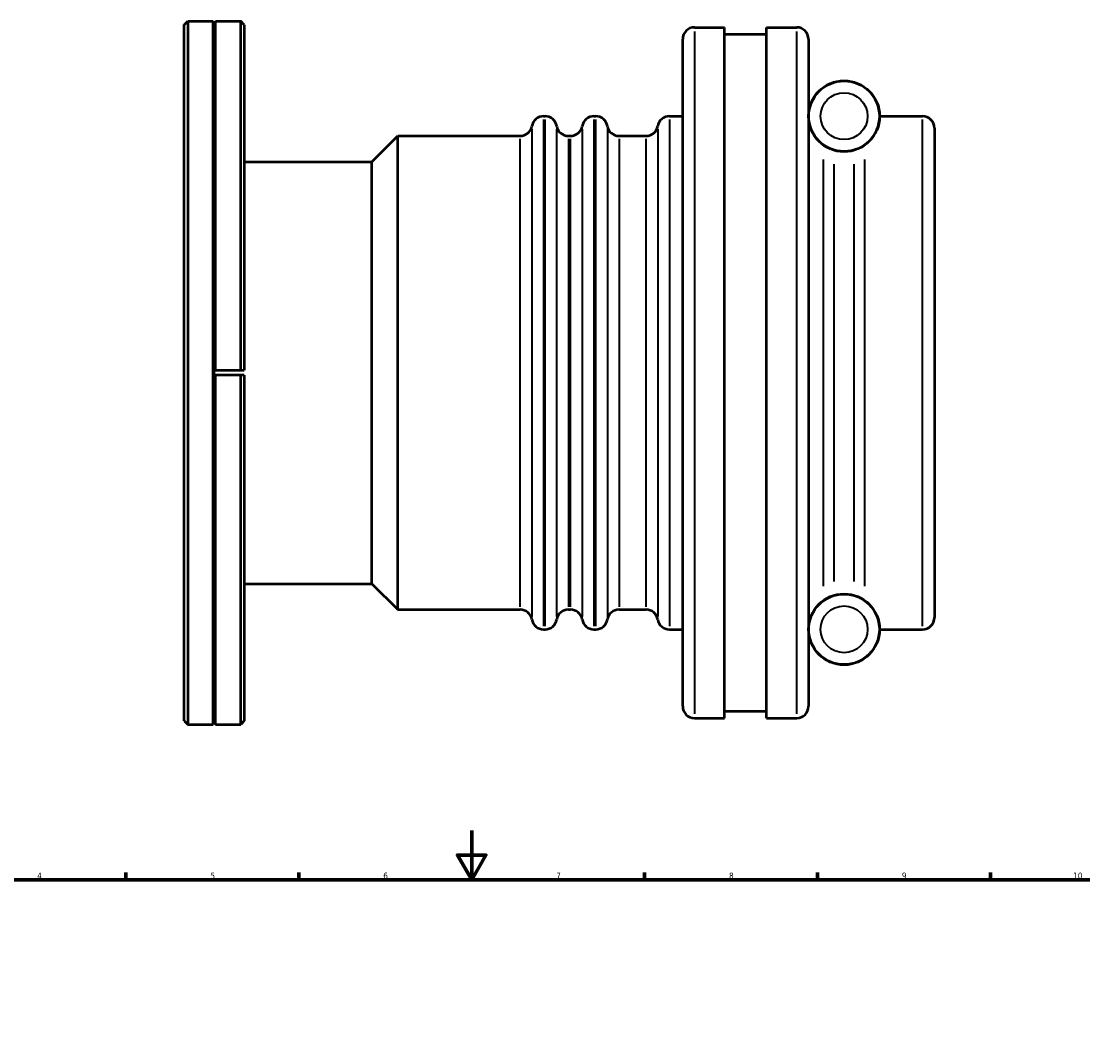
# Model space of a CAD drawing. Header units: millimetres. Extents: x -185 to 1270, y -175 to 945.
# Tile 5 of 8: x 238 to 668, y 508 to 922. Entities that reach past the tile are written whole.
import ezdxf

# ---------------------------------------------------------------- set-up
doc = ezdxf.new("R2010")
doc.units = ezdxf.units.MM
for name, color, linetype, lineweight in [('Border (ISO)', 7, 'Continuous', 70), ('Visible (ISO)', 7, 'Continuous', 50), ('Visible Narrow (ISO)', 7, 'Continuous', 35)]:
    doc.layers.add(name, color=color, linetype=linetype, lineweight=lineweight)
doc.styles.add('Note Text (ISO)', font='tahoma.ttf')

# ---------------------------------------------------------------- blocks, each defined once
blk = doc.blocks.new('Borders Default Border')
at = {"layer": 'Border (ISO)'}
for p, q in [((280.33, 574), (280.33, 576.9)), ((350.42, 574), (350.42, 576.9)), ((490.58, 574), (490.58, 576.9)), ((560.67, 574), (560.67, 576.9)), ((630.75, 574), (630.75, 576.9))]:
    blk.add_line(p, q, dxfattribs=at)
at = {"layer": 'Border (ISO)', "flags": 128}
for points in [[(420.5, 594), (420.5, 574), (414.73, 584), (426.27, 584), (420.5, 574)], [(20, 20), (20, 574), (821, 574), (821, 20), (20, 20)]]:
    blk.add_lwpolyline(points, dxfattribs=at)
at = {"layer": 'Border (ISO)', "color": 232, "true_color": 0xca0064, "char_height": 2.5, "attachment_point": 7, "style": 'Note Text (ISO)'}
for s, insert in [('4', (244.42, 574.4)), ('5', (314.64, 574.35)), ('6', (384.66, 574.35)), ('7', (454.77, 574.4)), ('8', (524.81, 574.34)), ('9', (594.88, 574.35)), ('10', (664.29, 574.35))]:
    blk.add_mtext(s, dxfattribs=dict(at, insert=insert))

msp = doc.modelspace()

# ---------------------------------------------------------------- linework, layer by layer
at = {"layer": 'Visible (ISO)'}
for p, q in [((304.031, 920.557), (305.456, 921.982)), ((305.456, 921.982), (305.456, 636.982)), ((305.456, 921.982), (315.691, 921.982)), ((315.691, 636.982), (315.691, 921.982)), ((316.191, 920.982), (315.691, 921.982)), ((316.191, 920.982), (316.691, 921.982)), ((316.191, 780.482), (316.191, 920.982)), ((316.691, 780.482), (316.691, 921.982)), ((316.691, 921.982), (326.926, 921.982)), ((326.926, 780.482), (326.926, 921.982)), ((328.351, 920.557), (326.926, 921.982)), ((304.031, 638.407), (304.031, 920.557)), ((328.351, 920.557), (328.351, 780.482)), ((510.831, 919.482), (523.031, 919.482)), ((523.031, 639.482), (523.031, 919.482)), ((523.031, 916.682), (540.031, 916.682)), ((540.031, 639.482), (540.031, 919.482)), ((540.031, 919.482), (552.231, 919.482)), ((506.031, 644.282), (506.031, 914.682)), ((557.031, 914.682), (557.031, 644.282)), ((449.631, 883.482), (450.231, 883.482)), ((470.031, 883.482), (470.765, 883.482)), ((500.631, 883.482), (506.031, 883.482)), ((585.831, 883.482), (603.231, 883.482)), ((608.031, 878.682), (608.031, 680.282)), ((380.031, 864.982), (390.531, 875.482)), ((390.531, 683.482), (390.531, 875.482)), ((390.531, 875.482), (440.165, 875.482)), ((459.697, 875.482), (460.565, 875.482)), ((480.231, 875.482), (491.165, 875.482)), ((328.351, 864.982), (380.031, 864.982)), ((380.031, 693.982), (380.031, 864.982)), ((316.191, 780.482), (316.691, 780.482)), ((316.191, 778.482), (316.191, 780.482)), ((316.691, 780.482), (326.926, 780.482)), ((326.926, 780.482), (328.351, 780.482)), ((316.691, 778.482), (316.191, 778.482)), ((316.191, 637.982), (316.191, 778.482)), ((326.926, 778.482), (316.691, 778.482)), ((316.691, 636.982), (316.691, 778.482)), ((328.351, 778.482), (326.926, 778.482)), ((326.926, 636.982), (326.926, 778.482)), ((328.351, 778.482), (328.351, 638.407)), ((328.351, 693.982), (380.031, 693.982)), ((380.031, 693.982), (390.531, 683.482)), ((390.531, 683.482), (440.165, 683.482)), ((459.697, 683.482), (460.565, 683.482)), ((480.231, 683.482), (491.165, 683.482)), ((449.631, 675.482), (450.231, 675.482)), ((470.031, 675.482), (470.765, 675.482)), ((500.631, 675.482), (506.031, 675.482)), ((585.831, 675.482), (603.231, 675.482)), ((523.031, 642.282), (540.031, 642.282)), ((304.031, 638.407), (305.456, 636.982)), ((305.456, 636.982), (315.691, 636.982)), ((316.191, 637.982), (315.691, 636.982)), ((316.191, 637.982), (316.691, 636.982)), ((316.691, 636.982), (326.926, 636.982)), ((328.351, 638.407), (326.926, 636.982)), ((510.831, 639.482), (523.031, 639.482)), ((540.031, 639.482), (552.231, 639.482))]:
    msp.add_line(p, q, dxfattribs=at)
for centre, radius in [((571.431, 883.482), 14.4), ((571.431, 883.482), 14.3), ((571.431, 675.482), 14.4), ((571.431, 675.482), 14.3)]:
    msp.add_circle(centre, radius, dxfattribs=at)
for centre, start, end in [((510.831, 914.682), 90, 180), ((552.231, 914.682), 0, 90), ((449.631, 878.682), 90, 170.40593), ((450.231, 878.682), 9.59407, 90), ((470.031, 878.682), 90, 170.40593), ((470.765, 878.682), 9.59407, 90), ((500.631, 878.682), 90, 170.40593), ((603.231, 878.682), 0, 90), ((440.165, 880.282), 270, 350.40593), ((459.697, 880.282), 189.59407, 270), ((460.565, 880.282), 270, 350.40593), ((480.231, 880.282), 189.59407, 270), ((491.165, 880.282), 270, 350.40593), ((440.165, 678.682), 9.59407, 90), ((459.697, 678.682), 90, 170.40593), ((460.565, 678.682), 9.59407, 90), ((480.231, 678.682), 90, 170.40593), ((491.165, 678.682), 9.59407, 90), ((603.231, 680.282), 270, 0), ((449.631, 680.282), 189.59407, 270), ((450.231, 680.282), 270, 350.40593), ((470.031, 680.282), 189.59407, 270), ((470.765, 680.282), 270, 350.40593), ((500.631, 680.282), 189.59407, 270), ((510.831, 644.282), 180, 270), ((552.231, 644.282), 270, 0)]:
    msp.add_arc(centre, 4.8, start, end, dxfattribs=at)
at = {"layer": 'Visible Narrow (ISO)'}
for p, q in [((510.831, 917.759), (510.831, 641.206)), ((552.231, 641.206), (552.231, 917.759)), ((449.631, 882.202), (449.631, 676.763)), ((450.231, 676.763), (450.231, 882.202)), ((470.031, 882.202), (470.031, 676.763)), ((470.765, 676.763), (470.765, 882.202)), ((500.631, 882.202), (500.631, 676.763)), ((603.231, 676.763), (603.231, 882.202)), ((444.898, 878.251), (444.898, 680.713)), ((454.964, 680.713), (454.964, 878.251)), ((465.298, 878.251), (465.298, 680.713)), ((475.498, 878.251), (475.498, 680.713)), ((495.898, 878.251), (495.898, 680.713)), ((440.165, 684.664), (440.165, 874.3)), ((459.697, 874.3), (459.697, 684.664)), ((460.565, 684.664), (460.565, 874.3)), ((480.231, 874.3), (480.231, 684.664)), ((491.165, 684.664), (491.165, 874.3)), ((563.117, 693.017), (563.117, 865.948)), ((579.745, 865.948), (579.745, 693.017)), ((567.274, 864.06), (567.274, 694.905)), ((575.588, 694.905), (575.588, 864.06))]:
    msp.add_line(p, q, dxfattribs=at)
for centre in [(571.431, 883.482), (571.431, 675.482)]:
    msp.add_circle(centre, 9.5, dxfattribs=at)

# ---------------------------------------------------------------- block references
msp.add_blockref('Borders Default Border', (0, 0))

doc.saveas('drawing.dxf')
